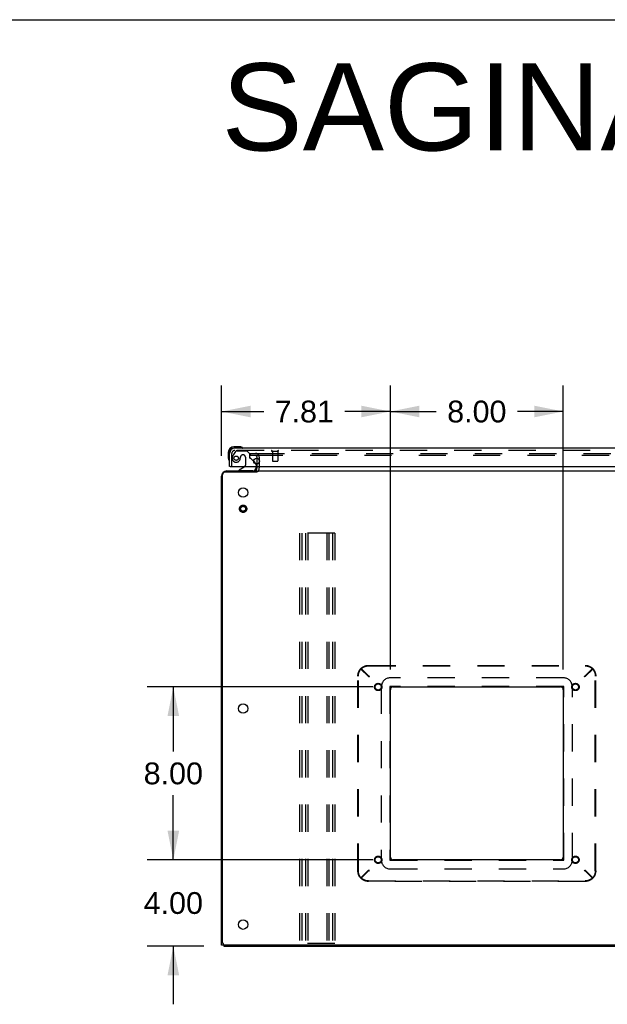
# Model space of a CAD drawing. Header units: inches. Extents: x 0 to 229, y 0 to 148.
# Tile 46 of 47: x 115 to 142, y 102 to 148. Entities that reach past the tile are written whole.
import ezdxf

# ---------------------------------------------------------------- set-up
doc = ezdxf.new("R2010")
doc.units = ezdxf.units.IN
doc.header["$LTSCALE"] = 12.571402
doc.header["$MEASUREMENT"] = 0
doc.linetypes.add('HIDDEN', pattern=[0.2, 0.1, -0.1])
doc.layers.get('0').update_dxf_attribs({"linetype": 'CONTINUOUS'})
for name, color, linetype in [('DEFAULT_2', 8, 'HIDDEN'), ('DIMENSIONS', 7, 'CONTINUOUS'), ('MASTER_DOOR_ASSEMBLY', 7, 'CONTINUOUS')]:
    doc.layers.add(name, color=color, linetype=linetype)
doc.styles.get("Standard").update_dxf_attribs({"font": 'arial.ttf'})
doc.dimstyles.new('DIMSTYLE_1', dxfattribs={"dimtxt": 1.008401, "dimasz": 1.344535, "dimexe": 0.09, "dimexo": 0.07, "dimgap": 0.0375, "dimtad": 0, "dimtih": 1, "dimtoh": 1, "dimzin": 4, "dimdsep": 46, "dimtxsty": 'Standard', "dimblk": '_FILLED', "dimblk1": '_FILLED', "dimblk2": '_FILLED', "dimcen": 0.09, "dimazin": 1, "dimtfac": 1, "dimtdec": 3, "dimtofl": 0, "dimtmove": 0, "dimatfit": 3, "dimldrblk": '_FILLED', "dimfxl": 0, "dimtolj": 1, "dimtzin": 4, "dimarcsym": 0})

# ---------------------------------------------------------------- blocks, each defined once
blk = doc.blocks.new('_FILLED')
at = {"color": 0, "linetype": 'ByBlock'}
blk.add_solid([(0, 0), (-1, 0.2), (-1, -0.2)], dxfattribs=at)
blk = doc.blocks.new('*D21')
at = {"layer": 'DIMENSIONS', "color": 2, "linetype": 'Continuous'}
for p, q in [((131.567, 117.01), (121.135, 117.01)), ((122.345, 117.01), (122.345, 114.018)), ((122.345, 109.01), (122.345, 112.002)), ((131.567, 109.01), (121.135, 109.01))]:
    blk.add_line(p, q, dxfattribs=at)
at = {"layer": 'DIMENSIONS', "color": 2, "linetype": 'Continuous', "xscale": 1.3445349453, "yscale": 1.3445349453, "zscale": 1.3445349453}
for p, rotation in [((122.345, 117.01), 90), ((122.345, 109.01), 270)]:
    blk.add_blockref('_FILLED', p, dxfattribs=dict(at, rotation=rotation))
at = {"layer": 'DIMENSIONS', "color": 2, "linetype": 'Continuous', "insert": (122.345, 113.514), "char_height": 1.0084, "width": 2.7403, "attachment_point": 2, "line_spacing_factor": 0.9}
blk.add_mtext('8.00', dxfattribs=at)
blk = doc.blocks.new('*D22')
at = {"layer": 'DIMENSIONS', "color": 2, "linetype": 'Continuous'}
for p, q in [((122.345, 109.01), (122.345, 111.699)), ((131.567, 109.01), (121.135, 109.01)), ((123.75, 105.01), (121.135, 105.01)), ((122.345, 105.01), (122.345, 102.321))]:
    blk.add_line(p, q, dxfattribs=at)
at = {"layer": 'DIMENSIONS', "color": 2, "linetype": 'Continuous', "xscale": 1.3445349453, "yscale": 1.3445349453, "zscale": 1.3445349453}
for p, rotation in [((122.345, 109.01), 270), ((122.345, 105.01), 90)]:
    blk.add_blockref('_FILLED', p, dxfattribs=dict(at, rotation=rotation))
at = {"layer": 'DIMENSIONS', "color": 2, "linetype": 'Continuous', "insert": (122.345, 107.514), "char_height": 1.0084, "width": 2.7403, "attachment_point": 2, "line_spacing_factor": 0.9}
blk.add_mtext('4.00', dxfattribs=at)
blk = doc.blocks.new('*D23')
at = {"layer": 'DIMENSIONS', "color": 2, "linetype": 'Continuous'}
for p, q in [((124.573, 127.705), (124.573, 130.971)), ((132.384, 117.826), (132.384, 130.971)), ((124.573, 129.761), (126.529, 129.761)), ((132.384, 129.761), (130.278, 129.761))]:
    blk.add_line(p, q, dxfattribs=at)
at = {"layer": 'DIMENSIONS', "color": 2, "linetype": 'Continuous', "xscale": 1.3445349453, "yscale": 1.3445349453, "zscale": 1.3445349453, "rotation": 180}
blk.add_blockref('_FILLED', (124.573, 129.761), dxfattribs=at)
at = {"layer": 'DIMENSIONS', "color": 2, "linetype": 'Continuous', "xscale": 1.3445349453, "yscale": 1.3445349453, "zscale": 1.3445349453}
blk.add_blockref('_FILLED', (132.384, 129.761), dxfattribs=at)
at = {"layer": 'DIMENSIONS', "color": 2, "linetype": 'Continuous', "insert": (128.403, 130.265), "char_height": 1.0084, "width": 2.7403, "attachment_point": 2, "line_spacing_factor": 0.9}
blk.add_mtext('7.81', dxfattribs=at)
blk = doc.blocks.new('*D24')
at = {"layer": 'DIMENSIONS', "color": 2, "linetype": 'Continuous'}
for p, q in [((132.384, 117.826), (132.384, 130.971)), ((140.384, 117.826), (140.384, 130.971)), ((132.384, 129.761), (134.509, 129.761)), ((140.384, 129.761), (138.258, 129.761))]:
    blk.add_line(p, q, dxfattribs=at)
at = {"layer": 'DIMENSIONS', "color": 2, "linetype": 'Continuous', "xscale": 1.3445349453, "yscale": 1.3445349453, "zscale": 1.3445349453, "rotation": 180}
blk.add_blockref('_FILLED', (132.384, 129.761), dxfattribs=at)
at = {"layer": 'DIMENSIONS', "color": 2, "linetype": 'Continuous', "xscale": 1.3445349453, "yscale": 1.3445349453, "zscale": 1.3445349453}
blk.add_blockref('_FILLED', (140.384, 129.761), dxfattribs=at)
at = {"layer": 'DIMENSIONS', "color": 2, "linetype": 'Continuous', "insert": (136.384, 130.265), "char_height": 1.0084, "width": 2.7403, "attachment_point": 2, "line_spacing_factor": 0.9}
blk.add_mtext('8.00', dxfattribs=at)

msp = doc.modelspace()

# ---------------------------------------------------------------- linework, layer by layer
at = {"color": 7, "linetype": 'Continuous'}
for p, q in [((0, 147.899), (228.571, 147.899)), ((126.219, 126.964), (126.219, 127.01)), ((124.677, 105.062), (124.573, 105.062)), ((124.677, 105.083), (124.677, 105.01))]:
    msp.add_line(p, q, dxfattribs=at)
at = {"color": 3, "linetype": 'Continuous'}
for p, q in [((126.219, 127.333), (126.219, 127.595)), ((126.219, 127.153), (126.219, 127.214)), ((124.573, 105.062), (124.573, 126.764)), ((124.625, 105.182), (124.625, 126.838)), ((126.2, 126.958), (124.745, 126.958)), ((124.819, 127.01), (126.219, 127.01)), ((126.25, 127.01), (170.14, 127.01)), ((132.384, 109.135), (132.384, 116.885)), ((132.509, 117.01), (140.259, 117.01)), ((140.384, 116.885), (140.384, 109.135)), ((140.259, 109.01), (132.509, 109.01)), ((124.677, 105.01), (171.713, 105.01)), ((171.645, 105.062), (124.745, 105.062))]:
    msp.add_line(p, q, dxfattribs=at)
for points in [[(126.231, 126.966), (126.23, 126.966), (126.229, 126.966), (126.228, 126.966), (126.227, 126.966), (126.225, 126.966), (126.223, 126.965), (126.221, 126.965), (126.22, 126.965), (126.218, 126.964), (126.216, 126.964), (126.214, 126.963), (126.212, 126.962), (126.21, 126.962), (126.208, 126.961), (126.205, 126.96), (126.203, 126.959), (126.2, 126.958)], [(126.25, 126.978), (126.248, 126.976), (126.247, 126.974), (126.245, 126.973), (126.244, 126.972), (126.243, 126.97), (126.242, 126.969), (126.241, 126.969), (126.24, 126.968), (126.239, 126.968), (126.238, 126.967), (126.237, 126.967), (126.236, 126.967), (126.235, 126.967), (126.234, 126.967), (126.233, 126.966), (126.231, 126.966)]]:
    msp.add_lwpolyline(points, dxfattribs=at)
for centre in [(125.573, 126.01), (125.573, 116.01), (125.573, 106.01)]:
    msp.add_circle(centre, 0.219, dxfattribs=at)
for centre, radius, start, end in [((124.819, 126.764), 0.246, 90, 180), ((124.745, 126.838), 0.12, 90, 180), ((126.076, 127.153), 0.142, 270, 360), ((132.509, 116.885), 0.125, 90, 180), ((140.259, 116.885), 0.125, 0, 90), ((132.509, 109.135), 0.125, 180, 270), ((140.259, 109.135), 0.125, 270, 360), ((124.745, 105.182), 0.12, 180, 270)]:
    msp.add_arc(centre, radius, start, end, dxfattribs=at)
at = {"layer": 'DEFAULT_2', "color": 8, "linetype": 'HIDDEN'}
for p, q in [((125.906, 127.823), (125.906, 127.719)), ((125.906, 127.823), (126.219, 127.823)), ((126.219, 127.719), (125.906, 127.719)), ((126.219, 127.595), (126.219, 127.649)), ((126.234, 127.823), (170.156, 127.823)), ((170.156, 127.719), (126.234, 127.719)), ((126.323, 127.649), (126.323, 127.153)), ((126.219, 127.214), (126.219, 127.333)), ((128.189, 124.135), (128.189, 105.135)), ((129.814, 124.135), (128.189, 124.135)), ((128.293, 124.135), (128.293, 105.135)), ((128.46, 124.135), (128.46, 105.135)), ((128.564, 124.135), (128.564, 105.135)), ((129.439, 124.135), (129.439, 105.135)), ((129.543, 124.135), (129.543, 105.135)), ((129.71, 124.135), (129.71, 105.135)), ((129.814, 124.135), (129.814, 105.135)), ((131.016, 117.859), (131.016, 117.839)), ((131.016, 117.859), (131.375, 117.522)), ((131.364, 117.51), (131.016, 117.858)), ((131.016, 117.858), (131.036, 117.858)), ((131.016, 117.839), (131.375, 117.502)), ((131.384, 117.51), (131.036, 117.858)), ((131.379, 118.01), (141.388, 118.01)), ((131.379, 117.991), (141.388, 117.991)), ((141.384, 117.51), (141.732, 117.858)), ((141.751, 117.859), (141.392, 117.522)), ((141.751, 117.839), (141.392, 117.502)), ((141.403, 117.51), (141.751, 117.858)), ((141.751, 117.858), (141.732, 117.858)), ((141.751, 117.859), (141.751, 117.839)), ((130.884, 108.506), (130.884, 117.515)), ((130.903, 108.506), (130.903, 117.515)), ((131.364, 117.51), (131.384, 117.51)), ((131.375, 117.522), (131.375, 117.502)), ((131.375, 117.522), (131.404, 117.502)), ((131.375, 117.502), (131.404, 117.483)), ((131.384, 117.53), (131.384, 117.51)), ((131.387, 117.523), (131.384, 117.53)), ((131.404, 117.502), (131.384, 117.53)), ((131.404, 117.483), (131.384, 117.51)), ((131.387, 117.507), (131.384, 117.51)), ((131.404, 117.49), (131.384, 117.5)), ((131.394, 117.51), (131.387, 117.523)), ((131.394, 117.5), (131.387, 117.507)), ((131.404, 117.49), (131.394, 117.51)), ((131.404, 117.49), (131.394, 117.5)), ((131.404, 117.49), (131.394, 117.5)), ((131.404, 117.502), (131.404, 117.483)), ((140.393, 117.429), (132.375, 117.429)), ((141.364, 117.502), (141.384, 117.53)), ((141.392, 117.522), (141.364, 117.502)), ((141.364, 117.49), (141.374, 117.51)), ((141.364, 117.483), (141.384, 117.51)), ((141.364, 117.502), (141.364, 117.483)), ((141.392, 117.502), (141.364, 117.483)), ((141.364, 117.49), (141.374, 117.5)), ((141.364, 117.49), (141.374, 117.5)), ((141.364, 117.49), (141.383, 117.5)), ((141.374, 117.5), (141.38, 117.507)), ((141.38, 117.507), (141.384, 117.51)), ((141.383, 117.5), (141.397, 117.507)), ((141.384, 117.53), (141.384, 117.51)), ((141.403, 117.51), (141.384, 117.51)), ((141.392, 117.522), (141.392, 117.502)), ((141.397, 117.507), (141.403, 117.51)), ((141.864, 108.506), (141.864, 117.515)), ((141.884, 108.506), (141.884, 117.515)), ((131.965, 117.019), (131.965, 109.001)), ((132.365, 117.019), (132.365, 109.001)), ((140.393, 117.029), (132.375, 117.029)), ((140.403, 109.001), (140.403, 117.019)), ((140.803, 109.001), (140.803, 117.019)), ((132.375, 108.991), (140.393, 108.991)), ((131.375, 108.518), (131.016, 108.181)), ((131.016, 108.162), (131.364, 108.51)), ((131.375, 108.499), (131.016, 108.162)), ((131.036, 108.162), (131.384, 108.51)), ((131.371, 108.513), (131.364, 108.51)), ((131.364, 108.51), (131.384, 108.51)), ((131.384, 108.52), (131.371, 108.513)), ((131.404, 108.537), (131.375, 108.518)), ((131.375, 108.499), (131.375, 108.518)), ((131.404, 108.518), (131.375, 108.499)), ((131.384, 108.51), (131.404, 108.537)), ((131.404, 108.53), (131.384, 108.52)), ((131.384, 108.491), (131.404, 108.518)), ((131.387, 108.513), (131.384, 108.51)), ((131.384, 108.491), (131.384, 108.51)), ((131.394, 108.52), (131.387, 108.513)), ((131.404, 108.53), (131.394, 108.51)), ((131.404, 108.53), (131.394, 108.52)), ((131.404, 108.53), (131.394, 108.52)), ((131.404, 108.518), (131.404, 108.537)), ((132.375, 108.591), (140.393, 108.591)), ((141.364, 108.537), (141.392, 108.518)), ((141.384, 108.51), (141.364, 108.537)), ((141.364, 108.537), (141.364, 108.518)), ((141.364, 108.53), (141.383, 108.52)), ((141.364, 108.53), (141.374, 108.52)), ((141.364, 108.53), (141.374, 108.52)), ((141.364, 108.53), (141.374, 108.51)), ((141.364, 108.518), (141.392, 108.499)), ((141.384, 108.491), (141.364, 108.518)), ((141.374, 108.52), (141.38, 108.513)), ((141.374, 108.51), (141.38, 108.497)), ((141.38, 108.513), (141.384, 108.51)), ((141.38, 108.497), (141.384, 108.491)), ((141.732, 108.162), (141.384, 108.51)), ((141.403, 108.51), (141.384, 108.51)), ((141.384, 108.51), (141.384, 108.491)), ((141.392, 108.518), (141.751, 108.181)), ((141.392, 108.518), (141.392, 108.499)), ((141.392, 108.499), (141.751, 108.162)), ((141.751, 108.162), (141.403, 108.51)), ((131.016, 108.162), (131.016, 108.181)), ((131.016, 108.162), (131.036, 108.162)), ((131.379, 108.03), (141.388, 108.03)), ((141.751, 108.162), (141.732, 108.162)), ((141.751, 108.162), (141.751, 108.181)), ((141.388, 108.01), (131.379, 108.01)), ((129.814, 105.135), (128.189, 105.135))]:
    msp.add_line(p, q, dxfattribs=at)
for points in [[(130.884, 117.515), (130.884, 117.532), (130.885, 117.549), (130.886, 117.566), (130.888, 117.583), (130.891, 117.6), (130.894, 117.617), (130.898, 117.634), (130.902, 117.651), (130.907, 117.667), (130.912, 117.683), (130.918, 117.699), (130.924, 117.715), (130.931, 117.731), (130.939, 117.746), (130.947, 117.762), (130.955, 117.776), (130.964, 117.791), (130.974, 117.805), (130.984, 117.819), (130.994, 117.832), (131.005, 117.845), (131.016, 117.858)], [(130.903, 117.515), (130.903, 117.532), (130.904, 117.549), (130.906, 117.566), (130.908, 117.583), (130.91, 117.6), (130.913, 117.617), (130.917, 117.634), (130.921, 117.651), (130.926, 117.667), (130.932, 117.683), (130.937, 117.699), (130.944, 117.715), (130.951, 117.731), (130.958, 117.746), (130.966, 117.762), (130.975, 117.776), (130.984, 117.791), (130.993, 117.805), (131.003, 117.819), (131.013, 117.832), (131.024, 117.845), (131.036, 117.858)], [(131.016, 117.859), (131.028, 117.87), (131.04, 117.882), (131.053, 117.893), (131.066, 117.903), (131.079, 117.913), (131.093, 117.923), (131.107, 117.932), (131.121, 117.941), (131.136, 117.949), (131.151, 117.957), (131.166, 117.964), (131.181, 117.971), (131.197, 117.977), (131.213, 117.983), (131.229, 117.988), (131.245, 117.992), (131.262, 117.997), (131.278, 118), (131.295, 118.003), (131.312, 118.006), (131.328, 118.008), (131.345, 118.009), (131.362, 118.01), (131.379, 118.01)], [(131.016, 117.839), (131.028, 117.851), (131.04, 117.862), (131.053, 117.873), (131.066, 117.884), (131.079, 117.894), (131.093, 117.903), (131.107, 117.912), (131.121, 117.921), (131.136, 117.929), (131.151, 117.937), (131.166, 117.944), (131.181, 117.951), (131.197, 117.957), (131.213, 117.963), (131.229, 117.968), (131.245, 117.973), (131.262, 117.977), (131.278, 117.981), (131.295, 117.984), (131.312, 117.986), (131.328, 117.988), (131.345, 117.989), (131.362, 117.99), (131.379, 117.991)], [(141.388, 118.01), (141.405, 118.01), (141.422, 118.009), (141.439, 118.008), (141.456, 118.006), (141.472, 118.003), (141.489, 118), (141.506, 117.997), (141.522, 117.992), (141.538, 117.988), (141.554, 117.983), (141.57, 117.977), (141.586, 117.971), (141.601, 117.964), (141.616, 117.957), (141.631, 117.949), (141.646, 117.941), (141.66, 117.932), (141.674, 117.923), (141.688, 117.913), (141.702, 117.903), (141.715, 117.893), (141.727, 117.882), (141.739, 117.87), (141.751, 117.859)], [(141.388, 117.991), (141.405, 117.99), (141.422, 117.989), (141.439, 117.988), (141.456, 117.986), (141.472, 117.984), (141.489, 117.981), (141.506, 117.977), (141.522, 117.973), (141.538, 117.968), (141.554, 117.963), (141.57, 117.957), (141.586, 117.951), (141.601, 117.944), (141.616, 117.937), (141.631, 117.929), (141.646, 117.921), (141.66, 117.912), (141.674, 117.903), (141.688, 117.894), (141.702, 117.884), (141.715, 117.873), (141.727, 117.862), (141.739, 117.851), (141.751, 117.839)], [(141.732, 117.858), (141.743, 117.845), (141.754, 117.832), (141.764, 117.819), (141.774, 117.805), (141.783, 117.791), (141.792, 117.776), (141.801, 117.762), (141.809, 117.746), (141.816, 117.731), (141.823, 117.715), (141.83, 117.699), (141.836, 117.683), (141.841, 117.667), (141.846, 117.651), (141.85, 117.634), (141.854, 117.617), (141.857, 117.6), (141.86, 117.583), (141.862, 117.566), (141.863, 117.549), (141.864, 117.532), (141.864, 117.515)], [(141.751, 117.858), (141.762, 117.845), (141.773, 117.832), (141.784, 117.819), (141.794, 117.805), (141.803, 117.791), (141.812, 117.776), (141.82, 117.762), (141.828, 117.746), (141.836, 117.731), (141.843, 117.715), (141.849, 117.699), (141.855, 117.683), (141.861, 117.667), (141.865, 117.651), (141.87, 117.634), (141.873, 117.617), (141.876, 117.6), (141.879, 117.583), (141.881, 117.566), (141.882, 117.549), (141.883, 117.532), (141.884, 117.515)], [(131.384, 117.5), (131.371, 117.507), (131.364, 117.51)], [(131.394, 117.5), (131.387, 117.507), (131.384, 117.51)], [(141.374, 117.51), (141.38, 117.523), (141.384, 117.53)], [(141.374, 117.5), (141.38, 117.507), (141.384, 117.51)], [(131.016, 108.162), (131.005, 108.175), (130.994, 108.188), (130.984, 108.201), (130.974, 108.215), (130.964, 108.229), (130.955, 108.244), (130.947, 108.259), (130.939, 108.274), (130.931, 108.289), (130.924, 108.305), (130.918, 108.321), (130.912, 108.337), (130.907, 108.353), (130.902, 108.37), (130.898, 108.386), (130.894, 108.403), (130.891, 108.42), (130.888, 108.437), (130.886, 108.454), (130.885, 108.471), (130.884, 108.488), (130.884, 108.506)], [(131.036, 108.162), (131.024, 108.175), (131.013, 108.188), (131.003, 108.201), (130.993, 108.215), (130.984, 108.229), (130.975, 108.244), (130.966, 108.259), (130.958, 108.274), (130.951, 108.289), (130.944, 108.305), (130.937, 108.321), (130.932, 108.337), (130.926, 108.353), (130.921, 108.37), (130.917, 108.386), (130.913, 108.403), (130.91, 108.42), (130.908, 108.437), (130.906, 108.454), (130.904, 108.471), (130.903, 108.488), (130.903, 108.506)], [(131.394, 108.52), (131.387, 108.513), (131.384, 108.51)], [(131.394, 108.51), (131.387, 108.497), (131.384, 108.491)], [(141.374, 108.52), (141.38, 108.513), (141.384, 108.51)], [(141.383, 108.52), (141.397, 108.513), (141.403, 108.51)], [(141.864, 108.506), (141.864, 108.488), (141.863, 108.471), (141.862, 108.454), (141.86, 108.437), (141.857, 108.42), (141.854, 108.403), (141.85, 108.386), (141.846, 108.37), (141.841, 108.353), (141.836, 108.337), (141.83, 108.321), (141.823, 108.305), (141.816, 108.289), (141.809, 108.274), (141.801, 108.259), (141.792, 108.244), (141.783, 108.229), (141.774, 108.215), (141.764, 108.201), (141.754, 108.188), (141.743, 108.175), (141.732, 108.162)], [(141.884, 108.506), (141.883, 108.488), (141.882, 108.471), (141.881, 108.454), (141.879, 108.437), (141.876, 108.42), (141.873, 108.403), (141.87, 108.386), (141.865, 108.37), (141.861, 108.353), (141.855, 108.337), (141.849, 108.321), (141.843, 108.305), (141.836, 108.289), (141.828, 108.274), (141.82, 108.259), (141.812, 108.244), (141.803, 108.229), (141.794, 108.215), (141.784, 108.201), (141.773, 108.188), (141.762, 108.175), (141.751, 108.162)], [(131.379, 108.03), (131.362, 108.03), (131.345, 108.031), (131.328, 108.032), (131.312, 108.034), (131.295, 108.037), (131.278, 108.04), (131.262, 108.043), (131.245, 108.047), (131.229, 108.052), (131.213, 108.057), (131.197, 108.063), (131.181, 108.069), (131.166, 108.076), (131.151, 108.083), (131.136, 108.091), (131.121, 108.099), (131.107, 108.108), (131.093, 108.117), (131.079, 108.126), (131.066, 108.137), (131.053, 108.147), (131.04, 108.158), (131.028, 108.169), (131.016, 108.181)], [(131.379, 108.01), (131.362, 108.01), (131.345, 108.011), (131.328, 108.013), (131.312, 108.015), (131.295, 108.017), (131.278, 108.02), (131.262, 108.024), (131.245, 108.028), (131.229, 108.032), (131.213, 108.038), (131.197, 108.043), (131.181, 108.05), (131.166, 108.056), (131.151, 108.064), (131.136, 108.071), (131.121, 108.079), (131.107, 108.088), (131.093, 108.097), (131.079, 108.107), (131.066, 108.117), (131.053, 108.128), (131.04, 108.138), (131.028, 108.15), (131.016, 108.162)], [(141.751, 108.181), (141.739, 108.169), (141.727, 108.158), (141.715, 108.147), (141.702, 108.137), (141.688, 108.126), (141.674, 108.117), (141.66, 108.108), (141.646, 108.099), (141.631, 108.091), (141.616, 108.083), (141.601, 108.076), (141.586, 108.069), (141.57, 108.063), (141.554, 108.057), (141.538, 108.052), (141.522, 108.047), (141.506, 108.043), (141.489, 108.04), (141.472, 108.037), (141.456, 108.034), (141.439, 108.032), (141.422, 108.031), (141.405, 108.03), (141.388, 108.03)], [(141.751, 108.162), (141.739, 108.15), (141.727, 108.138), (141.715, 108.128), (141.702, 108.117), (141.688, 108.107), (141.674, 108.097), (141.66, 108.088), (141.646, 108.079), (141.631, 108.071), (141.616, 108.064), (141.601, 108.056), (141.586, 108.05), (141.57, 108.043), (141.554, 108.038), (141.538, 108.032), (141.522, 108.028), (141.506, 108.024), (141.489, 108.02), (141.472, 108.017), (141.456, 108.015), (141.439, 108.013), (141.422, 108.011), (141.405, 108.01), (141.388, 108.01)]]:
    msp.add_lwpolyline(points, dxfattribs=at)
for centre, radius in [((125.573, 125.26), 0.169), ((125.573, 125.26), 0.125), ((125.573, 125.26), 0.124), ((125.573, 125.26), 0.114), ((131.821, 117.01), 0.169), ((131.821, 117.01), 0.141), ((140.946, 117.01), 0.169), ((140.946, 117.01), 0.141), ((131.821, 109.01), 0.169), ((131.821, 109.01), 0.141), ((140.946, 109.01), 0.169), ((140.946, 109.01), 0.141)]:
    msp.add_circle(centre, radius, dxfattribs=at)
for centre, radius, start, end in [((126.149, 127.649), 0.174, 0, 90), ((126.149, 127.649), 0.07, 0, 90), ((126.076, 127.153), 0.246, 314.2241, 360), ((132.375, 117.019), 0.41, 90, 180), ((140.393, 117.019), 0.41, 0, 90), ((132.375, 117.019), 0.01, 90, 180), ((140.393, 117.019), 0.01, 0, 90), ((132.375, 109.001), 0.41, 180, 270), ((132.375, 109.001), 0.01, 180, 270), ((140.393, 109.001), 0.41, 270, 360), ((140.393, 109.001), 0.01, 270, 360)]:
    msp.add_arc(centre, radius, start, end, dxfattribs=at)
at = {"layer": 'MASTER_DOOR_ASSEMBLY', "color": 7, "linetype": 'Continuous'}
for p, q in [((125.407, 128.128), (125.151, 128.128)), ((125.445, 128.125), (125.407, 128.128)), ((125.543, 128.081), (125.536, 128.083)), ((124.888, 127.865), (124.888, 127.609)), ((124.948, 127.865), (124.948, 127.822)), ((125.194, 128.068), (125.151, 128.068)), ((124.888, 127.609), (124.891, 127.571)), ((124.933, 127.48), (124.934, 127.476)), ((124.934, 127.476), (124.934, 127.475)), ((124.968, 127.214), (124.948, 127.214)), ((125.628, 127.187), (125.39, 127.049)), ((126.067, 127.441), (126.147, 127.36)), ((126.177, 127.214), (126.177, 127.167)), ((125.39, 127.01), (125.39, 127.049))]:
    msp.add_line(p, q, dxfattribs=at)
at = {"layer": 'MASTER_DOOR_ASSEMBLY', "color": 3, "linetype": 'Continuous'}
for p, q in [((124.948, 127.214), (124.948, 127.822)), ((164.254, 128.068), (125.194, 128.068)), ((124.968, 127.214), (164.192, 127.214))]:
    msp.add_line(p, q, dxfattribs=at)
at = {"layer": 'MASTER_DOOR_ASSEMBLY', "color": 8, "linetype": 'HIDDEN'}
for p, q in [((125.052, 127.214), (125.052, 127.822)), ((125.228, 127.91), (125.126, 127.765)), ((164.254, 127.964), (125.177, 127.964)), ((125.292, 127.943), (125.744, 127.943)), ((125.449, 127.653), (125.449, 127.664)), ((125.58, 127.751), (125.547, 127.751)), ((125.678, 127.653), (125.678, 127.274)), ((125.87, 127.817), (125.744, 127.943)), ((125.87, 127.817), (125.87, 127.638)), ((126.91, 127.921), (127.194, 127.921)), ((126.928, 127.921), (126.928, 127.474)), ((127.176, 127.921), (127.176, 127.474)), ((126.067, 127.441), (125.928, 127.58)), ((126.177, 127.29), (126.177, 127.214)), ((126.938, 127.464), (127.166, 127.464)), ((126.02, 127.01), (125.39, 127.01))]:
    msp.add_line(p, q, dxfattribs=at)
at = {"layer": 'MASTER_DOOR_ASSEMBLY', "color": 7, "linetype": 'Continuous'}
msp.add_lwpolyline([(124.934, 127.475), (124.934, 127.473), (124.934, 127.473)], dxfattribs=at)
at = {"layer": 'MASTER_DOOR_ASSEMBLY', "color": 8, "linetype": 'HIDDEN'}
msp.add_circle((125.252, 127.601), 0.101, dxfattribs=at)
at = {"layer": 'MASTER_DOOR_ASSEMBLY', "color": 3, "linetype": 'Continuous'}
msp.add_circle((126.198, 127.464), 0.133, dxfattribs=at)
at = {"layer": 'MASTER_DOOR_ASSEMBLY', "color": 7, "linetype": 'Continuous'}
for centre, radius, start, end in [((125.151, 127.865), 0.263, 90, 180), ((125.407, 127.878), 0.25, 59.1101, 90), ((125.528, 128.083), 0.015, 270, 353.6204), ((125.528, 128.08), 0.015, 6.3796, 59.1101), ((125.151, 127.865), 0.203, 90, 180), ((125.138, 127.609), 0.25, 180, 210.8899), ((124.936, 127.488), 0.015, 210.8899, 263.6204), ((124.933, 127.488), 0.015, 276.3796, 360), ((125.578, 127.274), 0.1, 300.092, 323.4532), ((126.02, 127.167), 0.157, 270, 360), ((126.077, 127.29), 0.1, 26.9922, 45)]:
    msp.add_arc(centre, radius, start, end, dxfattribs=at)
at = {"layer": 'MASTER_DOOR_ASSEMBLY', "color": 3, "linetype": 'Continuous'}
msp.add_arc((125.194, 127.822), 0.246, 90, 180, dxfattribs=at)
at = {"layer": 'MASTER_DOOR_ASSEMBLY', "color": 8, "linetype": 'HIDDEN'}
for centre, radius, start, end in [((125.194, 127.822), 0.142, 90, 180), ((125.252, 127.601), 0.187, 163.1561, 342.1518), ((125.442, 127.544), 0.386, 144.9, 163.1561), ((125.292, 127.864), 0.079, 90, 144.9), ((125.056, 127.664), 0.393, 342.0702, 358.3401), ((125.547, 127.653), 0.098, 90, 180), ((125.58, 127.653), 0.098, 0, 90), ((125.909, 127.638), 0.039, 180, 248.3904), ((126.91, 127.943), 0.0215, 90, 270), ((127.194, 127.943), 0.0215, 270, 90), ((125.578, 127.274), 0.1, 323.4532, 360), ((125.857, 127.509), 0.1, 45, 68.3904), ((126.077, 127.29), 0.1, 0, 26.9922), ((126.938, 127.474), 0.01, 180, 270), ((127.166, 127.474), 0.01, 270, 360)]:
    msp.add_arc(centre, radius, start, end, dxfattribs=at)

# ---------------------------------------------------------------- texts
at = {"layer": 'DIMENSIONS', "color": 2, "linetype": 'Continuous', "insert": (175.601, 145.879), "char_height": 4.0336, "width": 101.87476, "attachment_point": 2, "line_spacing_factor": 0.9}
msp.add_mtext('SAGINAW CONTROL & ENGINEERING\\PSCE-SD201206LG', dxfattribs=at)

# ---------------------------------------------------------------- dimensions: what is measured, and where the dimension line sits
at = {"layer": 'DIMENSIONS', "color": 2, "linetype": 'Continuous'}
dim = msp.add_linear_dim(base=(132.384, 129.761), p1=(124.573, 127.635), p2=(132.384, 117.756), text='<>\\P[]', dimstyle='DIMSTYLE_1', dxfattribs=at)
dim.commit()
dim.dimension.update_dxf_attribs({"geometry": '*D23', "text_midpoint": (128.306, 129.755), "dimtype": 160})
for base, p1, p2, angle, picture, middle in [((132.384, 129.761), (140.384, 117.756), (132.384, 117.756), 180, '*D24', (136.379, 129.755)), ((122.345, 117.01), (131.637, 109.01), (131.637, 117.01), 90, '*D21', (122.34, 113.004)), ((122.345, 109.01), (123.82, 105.01), (131.637, 109.01), 90, '*D22', (122.319, 107.004))]:
    dim = msp.add_linear_dim(base=base, p1=p1, p2=p2, angle=angle, text='<>\\P[]', dimstyle='DIMSTYLE_1', dxfattribs=at)
    dim.commit()
    dim.dimension.update_dxf_attribs({"geometry": picture, "text_midpoint": middle, "dimtype": 160})

doc.saveas('drawing.dxf')
